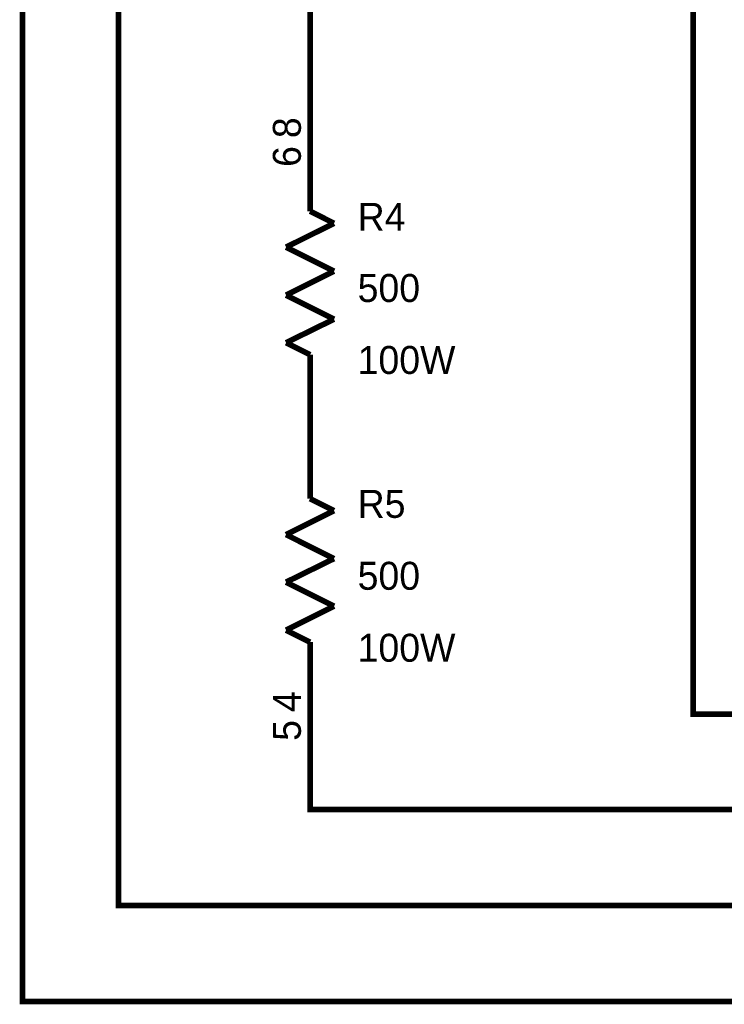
# Model space of a CAD drawing. Extents: x 0 to 22, y 0 to 17.
# Tile 37 of 62: x 13.7 to 15.2, y 8.6 to 10.6. Entities that reach past the tile are written whole.
import ezdxf

# ---------------------------------------------------------------- set-up
doc = ezdxf.new("R2010")
doc.units = 0
doc.layers.add('SHEET', color=255, linetype='CONTINUOUS')

msp = doc.modelspace()

# ---------------------------------------------------------------- linework, layer by layer
at = {"layer": 'SHEET', "const_width": 0.0118}
for points in [[(13.7001, 11.1694), (13.7001, 8.5993), (18.5996, 8.5993)], [(18.5996, 8.7997), (13.9004, 8.7997), (13.9004, 11.1694)], [(14.3003, 10.3998), (14.3003, 11.1694)], [(18.5996, 9.1995), (15.0999, 9.1995), (15.0999, 11.1694)], [(14.3003, 10.2496), (14.3003, 10.3998)], [(14.3503, 10.2245), (14.3003, 10.2496)], [(14.2502, 10.1745), (14.3503, 10.2245)], [(14.3503, 10.1244), (14.2502, 10.1745)], [(14.2502, 10.0743), (14.3503, 10.1244)], [(14.3503, 10.0242), (14.2502, 10.0743)], [(14.2502, 9.975), (14.3503, 10.0242)], [(14.3003, 9.9499), (14.2502, 9.975)], [(14.3003, 9.9499), (14.3003, 9.7997)], [(14.3003, 9.6494), (14.3003, 9.7997)], [(14.3503, 9.6244), (14.3003, 9.6494)], [(14.2502, 9.5743), (14.3503, 9.6244)], [(14.3503, 9.5242), (14.2502, 9.5743)], [(14.2502, 9.475), (14.3503, 9.5242)], [(14.3503, 9.4249), (14.2502, 9.475)], [(14.2502, 9.3748), (14.3503, 9.4249)], [(14.3003, 9.3497), (14.2502, 9.3748)], [(14.3003, 9.3497), (14.3003, 9.1995)], [(18.5996, 9), (14.3003, 9), (14.3003, 9.1995)]]:
    msp.add_lwpolyline(points, dxfattribs=at)

# ---------------------------------------------------------------- texts
at = {"layer": 'SHEET'}
for s, p in [('8', (14.2811, 10.4023)), ('6', (14.2811, 10.3422)), ('4', (14.2811, 9.2037)), ('5', (14.2811, 9.1436))]:
    msp.add_text(s, height=0.0584, rotation=90, dxfattribs=at).set_placement(p)
for s, p in [('R4', (14.3996, 10.2087)), ('500', (14.3996, 10.0601)), ('100W', (14.3996, 9.9098)), ('R5', (14.3996, 9.6093)), ('500', (14.3996, 9.4591)), ('100W', (14.3996, 9.3088))]:
    msp.add_text(s, height=0.05843, dxfattribs=at).set_placement(p)

doc.saveas('drawing.dxf')
